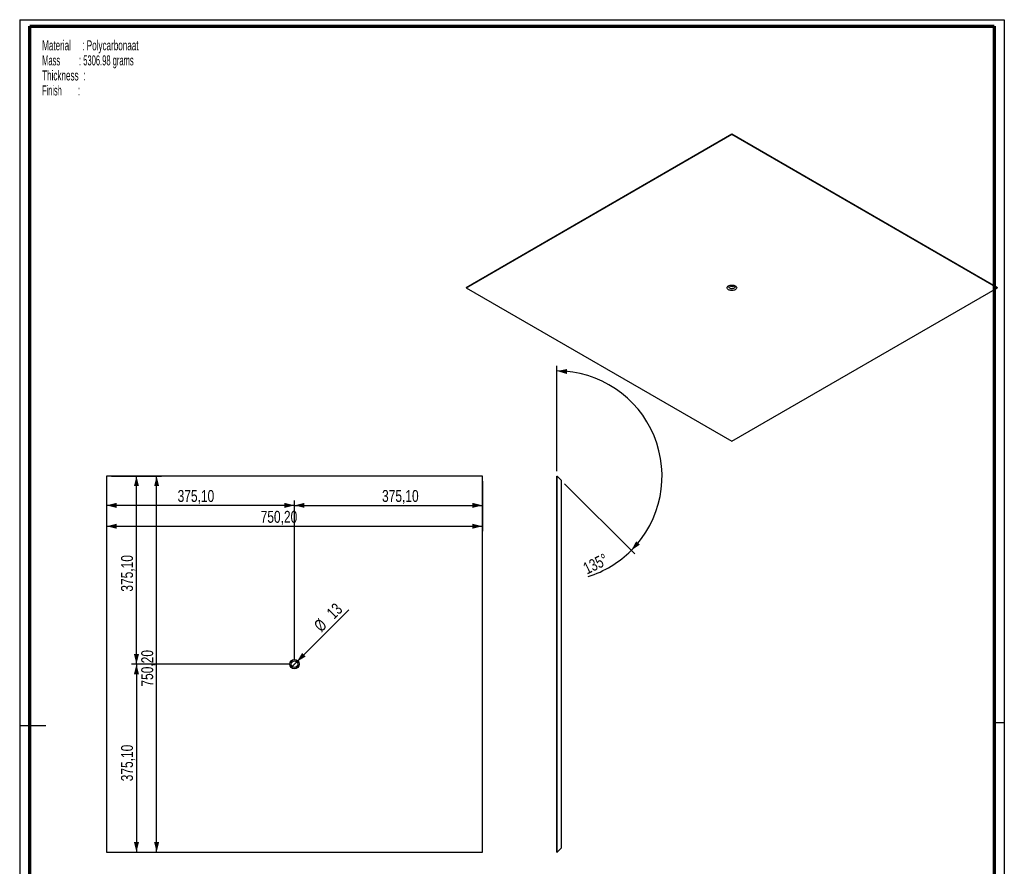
# Paper-space layout 'MA-KB-Cube top' of a CAD drawing. Header units: millimetres. Extents: x -2 to 203, y 7 to 289.
# Tile 2 of 2: x 7 to 203, y 120 to 289. Entities that reach past the tile are written whole.
import ezdxf

# ---------------------------------------------------------------- set-up
doc = ezdxf.new("R2010")
doc.units = ezdxf.units.MM
for name, color, linetype in [('FORMAT', 7, 'Continuous'), ('LAYER2', 7, 'Continuous'), ('LOGO', 7, 'Continuous')]:
    doc.layers.add(name, color=color, linetype=linetype)
doc.styles.add('SLDTEXTSTYLE1', font='TXT', dxfattribs={"width": 0.75})
doc.styles.add('SLDTEXTSTYLE16', font='TXT', dxfattribs={"width": 0.56375})
doc.styles.add('SLDTEXTSTYLE7', font='TXT', dxfattribs={"width": 0.605})
doc.styles.add('SLDTEXTSTYLE8', font='TXT', dxfattribs={"width": 0.549})
doc.dimstyles.new('SLDDIMSTYLE11', dxfattribs={"dimtxt": 2.38125, "dimasz": 2, "dimexe": 0, "dimexo": 0.0625, "dimgap": 0.595313, "dimtad": 1, "dimdec": 4, "dimlfac": 10, "dimzin": 12, "dimdsep": 46, "dimtxsty": 'SLDTEXTSTYLE1', "dimsah": 1, "dimcen": 0.09, "dimazin": 3, "dimtfac": 1, "dimtofl": 0, "dimtmove": 0, "dimatfit": 3, "dimfxl": 1, "dimfrac": 2, "dimtolj": 1, "dimtzin": 12, "dimarcsym": 0})
doc.dimstyles.new('SLDDIMSTYLE12', dxfattribs={"dimtxt": 2.38125, "dimasz": 2, "dimexe": 0, "dimexo": 0.0625, "dimgap": 0.595313, "dimtad": 1, "dimlfac": 10, "dimrnd": 1e-09, "dimzin": 12, "dimdsep": 46, "dimtxsty": 'SLDTEXTSTYLE1', "dimsah": 1, "dimcen": 0.09, "dimadec": 0, "dimazin": 3, "dimtfac": 1, "dimtofl": 0, "dimtmove": 0, "dimatfit": 3, "dimfxl": 1, "dimfrac": 2, "dimtolj": 1, "dimtzin": 12, "dimarcsym": 0})
doc.dimstyles.new('SLDDIMSTYLE13', dxfattribs={"dimtxt": 2.38125, "dimasz": 2, "dimexe": 0, "dimexo": 0.0625, "dimgap": 0.595313, "dimtad": 1, "dimlfac": 10, "dimrnd": 1e-09, "dimzin": 12, "dimdsep": 46, "dimtxsty": 'SLDTEXTSTYLE1', "dimblk1": 'NONE', "dimsah": 1, "dimcen": 0, "dimadec": 0, "dimazin": 3, "dimtfac": 1, "dimtmove": 0, "dimatfit": 3, "dimldrblk": 'NONE', "dimfxl": 1, "dimfrac": 2, "dimtolj": 1, "dimtzin": 12, "dimarcsym": 0})

# ---------------------------------------------------------------- blocks, each defined once
blk = doc.blocks.new('SW_NOTE_0_103')
at = {"layer": 'FORMAT', "color": 0, "char_height": 2, "attachment_point": 1}
for s, insert, style in [('Material     : Polycarbonaat', (0, 2.58), 'SLDTEXTSTYLE7'), ('Mass         : 5306.98 grams', (0, -0.42), 'SLDTEXTSTYLE16'), ('Thickness  :', (0, -3.42), 'SLDTEXTSTYLE7'), ('Finish        :', (0, -6.42), 'SLDTEXTSTYLE8')]:
    blk.add_mtext(s, dxfattribs=dict(at, insert=insert, style=style))
blk = doc.blocks.new('_D_25')
at = {"layer": 'LOGO'}
for p, q in [((24.18, 196.97), (24.18, 186.97)), ((99.2, 196.97), (99.2, 186.97)), ((24.18, 187.97), (99.2, 187.97))]:
    blk.add_line(p, q, dxfattribs=at)
for points in [[(24.18, 187.97), (26.18, 187.47), (26.18, 188.47)], [(99.2, 187.97), (97.2, 188.47), (97.2, 187.47)]]:
    blk.add_solid(points, dxfattribs=at)
at = {"layer": 'LOGO', "insert": (54.94, 191.04), "char_height": 2.381, "attachment_point": 1, "style": 'SLDTEXTSTYLE1'}
blk.add_mtext('750,20', dxfattribs=at)
blk = doc.blocks.new('_D_26')
at = {"layer": 'LOGO'}
for p, q in [((25.18, 197.97), (35.18, 197.97)), ((34.18, 122.95), (34.18, 197.97)), ((25.18, 122.95), (35.18, 122.95))]:
    blk.add_line(p, q, dxfattribs=at)
for points in [[(34.18, 197.97), (33.68, 195.97), (34.68, 195.97)], [(34.18, 122.95), (34.68, 124.95), (33.68, 124.95)]]:
    blk.add_solid(points, dxfattribs=at)
at = {"layer": 'LOGO', "insert": (31.11, 155.98), "char_height": 2.381, "attachment_point": 1, "rotation": 90, "style": 'SLDTEXTSTYLE1'}
blk.add_mtext('750,20', dxfattribs=at)
blk = doc.blocks.new('_D_27')
at = {"layer": 'LOGO'}
for q in [(72.53, 171.3), (61.23, 160)]:
    blk.add_line((62.15, 160.92), q, dxfattribs=at)
blk.add_solid([(62.15, 160.92), (63.92, 161.98), (63.21, 162.69)], dxfattribs=at)
at = {"layer": 'LOGO', "char_height": 2.381, "attachment_point": 1, "rotation": 45, "style": 'SLDTEXTSTYLE1'}
for s, insert in [('13', (67.89, 170.97)), ('%%c', (65.35, 168.42))]:
    blk.add_mtext(s, dxfattribs=dict(at, insert=insert))
blk = doc.blocks.new('_None')
blk = doc.blocks.new('_D_28')
at = {"layer": 'LOGO'}
for p, q in [((61.69, 161.46), (61.69, 193.13)), ((61.69, 192.13), (24.18, 192.13))]:
    blk.add_line(p, q, dxfattribs=at)
for points in [[(24.18, 192.13), (26.18, 191.63), (26.18, 192.63)], [(61.69, 192.13), (59.69, 192.63), (59.69, 191.63)]]:
    blk.add_solid(points, dxfattribs=at)
at = {"layer": 'LOGO', "insert": (38.37, 195.2), "char_height": 2.381, "attachment_point": 1, "style": 'SLDTEXTSTYLE1'}
blk.add_mtext('375,10', dxfattribs=at)
blk = doc.blocks.new('_D_29')
at = {"layer": 'LOGO'}
for p, q in [((61.69, 161.46), (61.69, 193.13)), ((61.69, 192.13), (99.2, 192.13))]:
    blk.add_line(p, q, dxfattribs=at)
for points in [[(61.69, 192.13), (63.69, 191.63), (63.69, 192.63)], [(99.2, 192.13), (97.2, 192.63), (97.2, 191.63)]]:
    blk.add_solid(points, dxfattribs=at)
at = {"layer": 'LOGO', "insert": (79.17, 195.2), "char_height": 2.381, "attachment_point": 1, "style": 'SLDTEXTSTYLE1'}
blk.add_mtext('375,10', dxfattribs=at)
blk = doc.blocks.new('_D_30')
at = {"layer": 'LOGO'}
for p, q in [((30.15, 160.46), (30.15, 197.97)), ((60.69, 160.46), (29.15, 160.46))]:
    blk.add_line(p, q, dxfattribs=at)
for points in [[(30.15, 197.97), (29.65, 195.97), (30.65, 195.97)], [(30.15, 160.46), (30.65, 162.46), (29.65, 162.46)]]:
    blk.add_solid(points, dxfattribs=at)
at = {"layer": 'LOGO', "insert": (27.08, 174.92), "char_height": 2.381, "attachment_point": 1, "rotation": 90, "style": 'SLDTEXTSTYLE1'}
blk.add_mtext('375,10', dxfattribs=at)
blk = doc.blocks.new('_D_31')
at = {"layer": 'LOGO'}
for p, q in [((60.69, 160.46), (29.15, 160.46)), ((30.15, 160.46), (30.15, 122.95))]:
    blk.add_line(p, q, dxfattribs=at)
for points in [[(30.15, 160.46), (29.65, 158.46), (30.65, 158.46)], [(30.15, 122.95), (30.65, 124.95), (29.65, 124.95)]]:
    blk.add_solid(points, dxfattribs=at)
at = {"layer": 'LOGO', "insert": (27.08, 137.09), "char_height": 2.381, "attachment_point": 1, "rotation": 90, "style": 'SLDTEXTSTYLE1'}
blk.add_mtext('375,10', dxfattribs=at)
blk = doc.blocks.new('_D_32')
at = {"layer": 'LOGO'}
for p, q in [((114.08, 198.97), (114.08, 219.94)), ((115.59, 196.45), (129.61, 182.44))]:
    blk.add_line(p, q, dxfattribs=at)
for start, end in [(315, 90), (287.2505, 315)]:
    blk.add_arc((114.08, 197.97), 20.97, start, end, dxfattribs=at)
for points in [[(114.08, 218.94), (116.05, 218.34), (116.1, 219.34)], [(128.9, 183.15), (130.62, 184.29), (129.88, 184.96)]]:
    blk.add_solid(points, dxfattribs=at)
at = {"layer": 'LOGO', "insert": (119.02, 180.46), "char_height": 2.381, "attachment_point": 1, "rotation": 26.1258, "style": 'SLDTEXTSTYLE1'}
blk.add_mtext('135°', dxfattribs=at)

psp = doc.layouts.new('MA-KB-Cube top')

# ---------------------------------------------------------------- linework, layer by layer
at = {"color": 7, "linetype": 'Continuous', "lineweight": 25}
for p, q in [((148.98979, 266.163598), (95.956782, 235.548294)), ((148.98979, 266.155433), (95.956782, 235.540128)), ((97.088153, 236.201527), (148.98979, 266.163704)), ((148.98979, 266.163704), (148.98979, 266.163598)), ((148.98979, 266.163704), (200.891428, 236.201527)), ((148.98979, 266.155433), (148.98979, 266.163598)), ((202.022799, 235.548294), (148.98979, 266.163598)), ((202.022799, 235.540128), (148.98979, 266.155433)), ((95.956782, 235.548294), (97.088153, 236.201527)), ((200.891428, 236.201527), (202.022799, 235.548294)), ((95.956782, 235.540128), (95.956782, 235.548294)), ((95.956782, 235.540128), (148.98979, 204.924824)), ((148.98979, 204.924824), (202.022799, 235.540128)), ((202.022799, 235.540128), (202.022799, 235.548294)), ((99.190244, 197.961555), (24.190244, 197.961555)), ((24.190244, 197.961555), (24.190244, 122.961555)), ((99.190244, 122.961555), (99.190244, 197.961555)), ((114.077322, 197.961555), (114.087322, 197.961555)), ((114.077322, 122.961555), (114.077322, 197.961555)), ((114.087322, 122.961555), (114.087322, 197.961555)), ((114.087322, 197.961555), (114.887322, 197.161555)), ((114.887322, 197.161555), (114.887322, 123.761555)), ((24.190244, 122.961555), (99.190244, 122.961555)), ((114.077322, 122.961555), (114.087322, 122.961555)), ((114.887322, 123.761555), (114.087322, 122.961555))]:
    psp.add_line(p, q, dxfattribs=at)
at = {"color": 7, "linetype": 'Continuous', "lineweight": 25, "flags": 128}
for points in [[(148.318039, 235.152335), (148.199894, 235.235441), (148.112105, 235.330256), (148.058044, 235.433136), (148.03979, 235.540128), (148.058044, 235.647121), (148.112105, 235.750001), (148.199894, 235.844816), (148.318039, 235.927922), (148.461999, 235.996126), (148.626241, 236.046806), (148.804455, 236.078014), (148.98979, 236.088552), (149.175126, 236.078014), (149.35334, 236.046806), (149.517582, 235.996126), (149.661542, 235.927922), (149.779687, 235.844816), (149.867476, 235.750001), (149.921536, 235.647121), (149.93979, 235.540128), (149.921536, 235.433136), (149.867476, 235.330256), (149.779687, 235.235441), (149.661542, 235.152335), (149.517582, 235.084131), (149.35334, 235.033451), (149.175126, 235.002243), (148.98979, 234.991705), (148.804455, 235.002243), (148.626241, 235.033451), (148.461999, 235.084131), (148.318039, 235.152335)], [(148.449043, 235.993309), (148.385715, 235.923631), (148.346653, 235.839474), (148.342264, 235.752387), (148.372783, 235.667062), (148.436565, 235.5881), (148.530171, 235.519758)], [(148.449043, 235.993309), (148.47992, 235.968791), (148.586637, 235.907185), (148.715089, 235.861446), (148.858349, 235.834042), (149.008695, 235.826448), (149.158023, 235.839075), (149.298281, 235.871242), (149.421908, 235.921215), (149.522239, 235.986299), (149.530538, 235.993309)], [(148.530171, 235.519758), (148.648556, 235.46572), (148.785336, 235.4289), (148.933139, 235.411282), (149.083996, 235.413816), (149.229774, 235.436365), (149.362615, 235.477715), (149.475357, 235.535635), (149.561921, 235.607003), (149.617642, 235.687972), (149.639515, 235.774177), (149.626362, 235.86097), (149.57889, 235.943673), (149.530538, 235.993309)]]:
    psp.add_lwpolyline(points, dxfattribs=at)
at = {"color": 7, "linetype": 'Continuous', "lineweight": 25}
for radius in [0.95, 0.65]:
    psp.add_circle((61.690244, 160.461555), radius, dxfattribs=at)
at = {"layer": 'LAYER2', "lineweight": 70}
for p, q in [((8.851931, 9.389971), (8.851931, 287.702192)), ((8.851931, 287.702192), (201.351931, 287.702192)), ((201.351931, 287.702192), (201.351931, 9.389971))]:
    psp.add_line(p, q, dxfattribs=at)
at = {"layer": 'LOGO'}
for p, q in [((6.851931, 289.01784), (203.353041, 289.01784)), ((6.851931, 289.01784), (6.851931, 7.389971)), ((203.353041, 289.01784), (203.353041, 7.389971)), ((6.851931, 148.203906), (12.089222, 148.203906)), ((203.353041, 148.74438), (201.351931, 148.74438))]:
    psp.add_line(p, q, dxfattribs=at)

# ---------------------------------------------------------------- block references
at = {"layer": 'FORMAT', "color": 218}
psp.add_blockref('SW_NOTE_0_103', (11.330622, 282.321667), dxfattribs=at)

# ---------------------------------------------------------------- dimensions: what is measured, and where the dimension line sits
at = {"layer": 'LOGO'}
dim = psp.add_angular_dim_2l(base=(133.449008, 205.99557), line1=((114.077322, 122.951555), (114.077322, 197.971555)), line2=((114.087322, 197.961555), (114.887322, 197.161555)), dimstyle='SLDDIMSTYLE11', dxfattribs=at)
dim.commit()
dim.dimension.update_dxf_attribs({"geometry": '_D_32', "text_midpoint": (123.310346, 179.146085), "dimtype": 162})
for base, p1, p2, picture, middle in [((99.200244, 187.971555), (24.180244, 197.971555), (99.200244, 197.971555), '_D_25', (59.780319, 187.971555)), ((24.180244, 192.131512), (61.690244, 160.461555), (24.180244, 197.971555), '_D_28', (43.203327, 192.131512)), ((99.200244, 192.131512), (61.690244, 160.461555), (99.200244, 197.971555), '_D_29', (84.002813, 192.131512))]:
    dim = psp.add_linear_dim(base=base, p1=p1, p2=p2, dimstyle='SLDDIMSTYLE12', dxfattribs=at)
    dim.commit()
    dim.dimension.update_dxf_attribs({"geometry": picture, "text_midpoint": middle, "dimtype": 160})
for base, p1, p2, picture, middle in [((34.180244, 197.971555), (24.180244, 122.951555), (24.180244, 197.971555), '_D_26', (34.180244, 160.822012)), ((30.153826, 197.971555), (61.690244, 160.461555), (24.180244, 197.971555), '_D_30', (30.153826, 179.752646)), ((30.153826, 122.951555), (61.690244, 160.461555), (24.180244, 122.951555), '_D_31', (30.153826, 141.923238))]:
    dim = psp.add_linear_dim(base=base, p1=p1, p2=p2, angle=90, dimstyle='SLDDIMSTYLE12', dxfattribs=at)
    dim.commit()
    dim.dimension.update_dxf_attribs({"geometry": picture, "text_midpoint": middle, "dimtype": 160})
dim = psp.add_diameter_dim_2p(p1=(61.230625, 160.001936), p2=(62.149864, 160.921174), dimstyle='SLDDIMSTYLE13', dxfattribs=at)
dim.commit()
dim.dimension.update_dxf_attribs({"geometry": '_D_27', "text_midpoint": (70.124929, 168.89624), "dimtype": 163})

doc.saveas('drawing.dxf')
